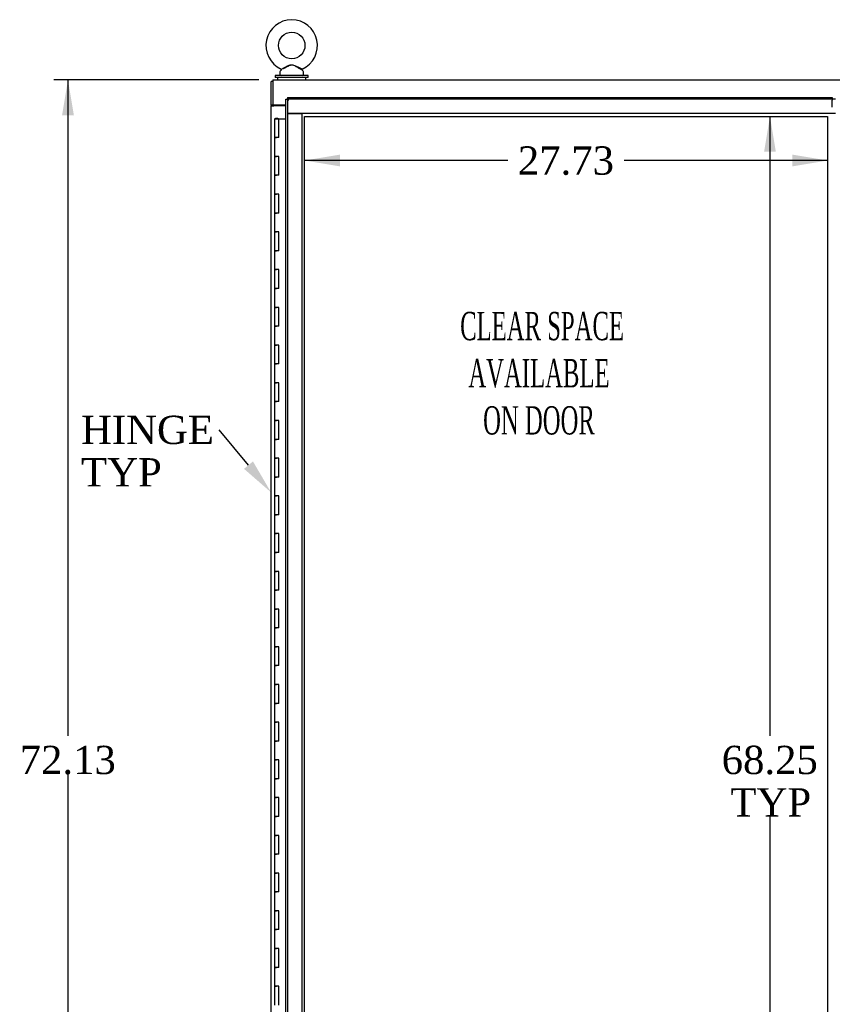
# Model space of a CAD drawing. Header units: inches. Extents: x 1 to 359, y -2 to 239.
# Tile 6 of 22: x 54 to 97, y 101 to 153. Entities that reach past the tile are written whole.
import ezdxf
from ezdxf import colors
from ezdxf.entities.mleader import LeaderData, LeaderLine
from ezdxf.enums import TextEntityAlignment as Align
from ezdxf.lldxf.tags import DXFTag
from ezdxf.math import Vec2, Vec3

# ---------------------------------------------------------------- set-up
doc = ezdxf.new("R2010")
doc.units = ezdxf.units.IN
doc.header["$MEASUREMENT"] = 0
for name, color, linetype in [('COM42187', 7, 'Continuous'), ('COM50799-4', 7, 'Continuous'), ('COM52265-4', 7, 'Continuous'), ('COM54578-68', 7, 'Continuous'), ('COM71162-12', 7, 'Continuous'), ('Default', 7, 'Continuous'), ('DV8_Default', 7, 'Continuous'), ('GSK11033', 7, 'Continuous'), ('SCS00680', 7, 'Continuous'), ('WAF25362', 7, 'Continuous'), ('WAM254785', 7, 'Continuous')]:
    doc.layers.add(name, color=color, linetype=linetype)
doc.styles.add('SEACAD_Times_New_Roman', font='times.ttf')
tags = doc.linetypes.add('HIDDEN2', pattern=[0.1875, 0.125, -0.0625]).pattern_tags.tags
tags[6:7] = [DXFTag(74, 4), DXFTag(75, 0), DXFTag(340, '0'), DXFTag(46, 0.0), DXFTag(50, 0.0), DXFTag(44, 0.0), DXFTag(45, 0.0)]
tags[4:5] = [DXFTag(74, 4), DXFTag(75, 0), DXFTag(340, '0'), DXFTag(46, 0.0), DXFTag(50, 0.0), DXFTag(44, 0.0), DXFTag(45, 0.0)]
doc.dimstyles.new('HAMMOND_(STH_-_300x200)', dxfattribs={"dimtxt": 1.5, "dimasz": 1.875, "dimexe": 0.75, "dimexo": 0.75, "dimgap": 0.375, "dimtad": 0, "dimtih": 1, "dimtoh": 1, "dimzin": 0, "dimdsep": 46, "dimtxsty": 'SEACAD_Times_New_Roman', "dimblk1": '_SE_FILLED', "dimblk2": '_SE_FILLED', "dimsah": 1, "dimcen": 0.75, "dimadec": 0, "dimazin": 0, "dimtfac": 0.8, "dimtofl": 0, "dimtmove": 0, "dimatfit": 3, "dimfxl": 1, "dimtolj": 1, "dimtzin": 0, "dimarcsym": 0})

# ---------------------------------------------------------------- blocks, each defined once
blk = doc.blocks.new('SE7')
at = {"layer": 'COM42187', "color": 7, "linetype": 'Continuous'}
blk.add_line((67.72, 148.735), (67.72, 148.705), dxfattribs=at)
at = {"layer": 'COM50799-4', "color": 7, "linetype": 'Continuous'}
for p, q in [((68.281, 78.987), (68.281, 149.047)), ((68.281, 149.047), (68.337, 149.047)), ((68.376, 149.047), (68.337, 149.047)), ((68.376, 149.142), (97.263, 149.142)), ((68.376, 149.142), (68.376, 149.086)), ((68.376, 149.048), (68.376, 149.086)), ((68.424, 149), (68.376, 149.048)), ((68.423, 149), (68.424, 148.999)), ((68.424, 149), (68.424, 149)), ((68.424, 148.999), (68.424, 149)), ((68.424, 148.999), (68.424, 148.999)), ((97.263, 149.142), (97.263, 148.999)), ((97.263, 148.625), (97.263, 148.999))]:
    blk.add_line(p, q, dxfattribs=at)
for centre, start, end in [((68.905, 149.977), 238.5613, 243.7633), ((67.446, 148.518), 26.2367, 31.4387)]:
    blk.add_arc(centre, 1.09, start, end, dxfattribs=at)
at = {"layer": 'COM52265-4', "color": 7, "linetype": 'Continuous'}
for p, q in [((67.595, 149.985), (67.5, 149.985)), ((67.5, 148.735), (67.5, 149.985)), ((67.5, 148.735), (67.5, 148.705)), ((67.595, 148.735), (67.5, 148.735)), ((67.5, 148.705), (67.643, 148.705)), ((67.5, 79.33), (67.5, 148.705)), ((67.595, 148.735), (67.595, 148.705)), ((68.281, 148.705), (67.643, 148.705))]:
    blk.add_line(p, q, dxfattribs=at)
at = {"layer": 'COM54578-68', "color": 7, "linetype": 'Continuous'}
for p, q in [((67.679, 148.017), (67.912, 148.017)), ((67.679, 148.017), (67.679, 147.017)), ((67.733, 148.026), (67.733, 148.052)), ((67.733, 148.052), (67.783, 148.052)), ((67.783, 148.026), (67.733, 148.026)), ((67.746, 148.026), (67.746, 148.017)), ((67.783, 148.052), (67.808, 148.052)), ((67.783, 148.026), (67.808, 148.026)), ((67.808, 148.052), (67.858, 148.052)), ((67.858, 148.026), (67.808, 148.026)), ((67.846, 148.017), (67.846, 148.026)), ((67.858, 148.052), (67.858, 148.026)), ((67.912, 148.017), (68.281, 148.017)), ((67.912, 147.017), (67.912, 148.017)), ((67.679, 147.017), (67.796, 147.017)), ((67.679, 147.017), (67.679, 146.017)), ((67.796, 147.017), (67.679, 147.017)), ((67.912, 147.017), (67.796, 147.017)), ((67.679, 146.017), (67.796, 146.017)), ((67.796, 146.017), (67.679, 146.017)), ((67.679, 146.017), (67.679, 145.017)), ((67.912, 146.017), (67.796, 146.017)), ((67.912, 145.017), (67.912, 146.017)), ((67.679, 145.017), (67.796, 145.017)), ((67.679, 145.017), (67.679, 144.017)), ((67.796, 145.017), (67.679, 145.017)), ((67.912, 145.017), (67.796, 145.017)), ((67.679, 144.017), (67.796, 144.017)), ((67.796, 144.017), (67.679, 144.017)), ((67.679, 144.017), (67.679, 143.017)), ((67.912, 144.017), (67.796, 144.017)), ((67.912, 143.017), (67.912, 144.017)), ((67.679, 143.017), (67.796, 143.017)), ((67.679, 143.017), (67.679, 142.017)), ((67.796, 143.017), (67.679, 143.017)), ((67.912, 143.017), (67.796, 143.017)), ((67.679, 142.017), (67.796, 142.017)), ((67.796, 142.017), (67.679, 142.017)), ((67.679, 142.017), (67.679, 141.017)), ((67.912, 142.017), (67.796, 142.017)), ((67.912, 141.017), (67.912, 142.017)), ((67.679, 141.017), (67.796, 141.017)), ((67.679, 141.017), (67.679, 140.017)), ((67.796, 141.017), (67.679, 141.017)), ((67.912, 141.017), (67.796, 141.017)), ((67.679, 140.017), (67.796, 140.017)), ((67.796, 140.017), (67.679, 140.017)), ((67.679, 140.017), (67.679, 139.017)), ((67.912, 140.017), (67.796, 140.017)), ((67.912, 139.017), (67.912, 140.017)), ((67.679, 139.017), (67.796, 139.017)), ((67.679, 139.017), (67.679, 138.017)), ((67.796, 139.017), (67.679, 139.017)), ((67.912, 139.017), (67.796, 139.017)), ((67.679, 138.017), (67.796, 138.017)), ((67.796, 138.017), (67.679, 138.017)), ((67.679, 138.017), (67.679, 137.017)), ((67.912, 138.017), (67.796, 138.017)), ((67.912, 137.017), (67.912, 138.017)), ((67.679, 137.017), (67.796, 137.017)), ((67.679, 137.017), (67.679, 136.017)), ((67.796, 137.017), (67.679, 137.017)), ((67.912, 137.017), (67.796, 137.017)), ((67.679, 136.017), (67.796, 136.017)), ((67.796, 136.017), (67.679, 136.017)), ((67.679, 136.017), (67.679, 135.017)), ((67.912, 136.017), (67.796, 136.017)), ((67.912, 135.017), (67.912, 136.017)), ((67.679, 135.017), (67.796, 135.017)), ((67.679, 135.017), (67.679, 134.017)), ((67.796, 135.017), (67.679, 135.017)), ((67.912, 135.017), (67.796, 135.017)), ((67.679, 134.017), (67.796, 134.017)), ((67.796, 134.017), (67.679, 134.017)), ((67.679, 134.017), (67.679, 133.017)), ((67.912, 134.017), (67.796, 134.017)), ((67.912, 133.017), (67.912, 134.017)), ((67.679, 133.017), (67.796, 133.017)), ((67.679, 133.017), (67.679, 132.017)), ((67.796, 133.017), (67.679, 133.017)), ((67.912, 133.017), (67.796, 133.017)), ((67.679, 132.017), (67.796, 132.017)), ((67.796, 132.017), (67.679, 132.017)), ((67.679, 132.017), (67.679, 131.017)), ((67.912, 132.017), (67.796, 132.017)), ((67.912, 131.017), (67.912, 132.017)), ((67.679, 131.017), (67.796, 131.017)), ((67.679, 131.017), (67.679, 130.017)), ((67.796, 131.017), (67.679, 131.017)), ((67.912, 131.017), (67.796, 131.017)), ((67.679, 130.017), (67.796, 130.017)), ((67.796, 130.017), (67.679, 130.017)), ((67.679, 130.017), (67.679, 129.017)), ((67.912, 130.017), (67.796, 130.017)), ((67.912, 129.017), (67.912, 130.017)), ((67.679, 129.017), (67.796, 129.017)), ((67.679, 129.017), (67.679, 128.017)), ((67.796, 129.017), (67.679, 129.017)), ((67.912, 129.017), (67.796, 129.017)), ((67.679, 128.017), (67.796, 128.017)), ((67.796, 128.017), (67.679, 128.017)), ((67.679, 128.017), (67.679, 127.017)), ((67.912, 128.017), (67.796, 128.017)), ((67.912, 127.017), (67.912, 128.017)), ((67.679, 127.017), (67.796, 127.017)), ((67.679, 127.017), (67.679, 126.017)), ((67.796, 127.017), (67.679, 127.017)), ((67.912, 127.017), (67.796, 127.017)), ((67.679, 126.017), (67.796, 126.017)), ((67.796, 126.017), (67.679, 126.017)), ((67.679, 126.017), (67.679, 125.017)), ((67.912, 126.017), (67.796, 126.017)), ((67.912, 125.017), (67.912, 126.017)), ((67.679, 125.017), (67.796, 125.017)), ((67.679, 125.017), (67.679, 124.017)), ((67.796, 125.017), (67.679, 125.017)), ((67.912, 125.017), (67.796, 125.017)), ((67.679, 124.017), (67.796, 124.017)), ((67.796, 124.017), (67.679, 124.017)), ((67.679, 124.017), (67.679, 123.017)), ((67.912, 124.017), (67.796, 124.017)), ((67.912, 123.017), (67.912, 124.017)), ((67.679, 123.017), (67.796, 123.017)), ((67.679, 123.017), (67.679, 122.017)), ((67.796, 123.017), (67.679, 123.017)), ((67.912, 123.017), (67.796, 123.017)), ((67.679, 122.017), (67.796, 122.017)), ((67.796, 122.017), (67.679, 122.017)), ((67.679, 122.017), (67.679, 121.017)), ((67.912, 122.017), (67.796, 122.017)), ((67.912, 121.017), (67.912, 122.017)), ((67.679, 121.017), (67.796, 121.017)), ((67.679, 121.017), (67.679, 120.017)), ((67.796, 121.017), (67.679, 121.017)), ((67.912, 121.017), (67.796, 121.017)), ((67.679, 120.017), (67.796, 120.017)), ((67.796, 120.017), (67.679, 120.017)), ((67.679, 120.017), (67.679, 119.017)), ((67.912, 120.017), (67.796, 120.017)), ((67.912, 119.017), (67.912, 120.017)), ((67.679, 119.017), (67.796, 119.017)), ((67.679, 119.017), (67.679, 118.017)), ((67.796, 119.017), (67.679, 119.017)), ((67.912, 119.017), (67.796, 119.017)), ((67.679, 118.017), (67.796, 118.017)), ((67.796, 118.017), (67.679, 118.017)), ((67.679, 118.017), (67.679, 117.017)), ((67.912, 118.017), (67.796, 118.017)), ((67.912, 117.017), (67.912, 118.017)), ((67.679, 117.017), (67.796, 117.017)), ((67.679, 117.017), (67.679, 116.017)), ((67.796, 117.017), (67.679, 117.017)), ((67.912, 117.017), (67.796, 117.017)), ((67.679, 116.017), (67.796, 116.017)), ((67.796, 116.017), (67.679, 116.017)), ((67.679, 116.017), (67.679, 115.017)), ((67.912, 116.017), (67.796, 116.017)), ((67.912, 115.017), (67.912, 116.017)), ((67.679, 115.017), (67.796, 115.017)), ((67.679, 115.017), (67.679, 114.017)), ((67.796, 115.017), (67.679, 115.017)), ((67.912, 115.017), (67.796, 115.017)), ((67.679, 114.017), (67.796, 114.017)), ((67.796, 114.017), (67.679, 114.017)), ((67.679, 114.017), (67.679, 113.017)), ((67.912, 114.017), (67.796, 114.017)), ((67.912, 113.017), (67.912, 114.017)), ((67.679, 113.017), (67.796, 113.017)), ((67.679, 113.017), (67.679, 112.017)), ((67.796, 113.017), (67.679, 113.017)), ((67.912, 113.017), (67.796, 113.017)), ((67.679, 112.017), (67.796, 112.017)), ((67.796, 112.017), (67.679, 112.017)), ((67.679, 112.017), (67.679, 111.017)), ((67.912, 112.017), (67.796, 112.017)), ((67.912, 111.017), (67.912, 112.017)), ((67.679, 111.017), (67.796, 111.017)), ((67.679, 111.017), (67.679, 110.017)), ((67.796, 111.017), (67.679, 111.017)), ((67.912, 111.017), (67.796, 111.017)), ((67.679, 110.017), (67.796, 110.017)), ((67.796, 110.017), (67.679, 110.017)), ((67.679, 110.017), (67.679, 109.017)), ((67.912, 110.017), (67.796, 110.017)), ((67.912, 109.017), (67.912, 110.017)), ((67.679, 109.017), (67.796, 109.017)), ((67.679, 109.017), (67.679, 108.017)), ((67.796, 109.017), (67.679, 109.017)), ((67.912, 109.017), (67.796, 109.017)), ((67.679, 108.017), (67.796, 108.017)), ((67.796, 108.017), (67.679, 108.017)), ((67.679, 108.017), (67.679, 107.017)), ((67.912, 108.017), (67.796, 108.017)), ((67.912, 107.017), (67.912, 108.017)), ((67.679, 107.017), (67.796, 107.017)), ((67.679, 107.017), (67.679, 106.017)), ((67.796, 107.017), (67.679, 107.017)), ((67.912, 107.017), (67.796, 107.017)), ((67.679, 106.017), (67.796, 106.017)), ((67.796, 106.017), (67.679, 106.017)), ((67.679, 106.017), (67.679, 105.017)), ((67.912, 106.017), (67.796, 106.017)), ((67.912, 105.017), (67.912, 106.017)), ((67.679, 105.017), (67.796, 105.017)), ((67.679, 105.017), (67.679, 104.017)), ((67.796, 105.017), (67.679, 105.017)), ((67.912, 105.017), (67.796, 105.017)), ((67.679, 104.017), (67.796, 104.017)), ((67.796, 104.017), (67.679, 104.017)), ((67.679, 104.017), (67.679, 103.017)), ((67.912, 104.017), (67.796, 104.017)), ((67.912, 103.017), (67.912, 104.017)), ((67.679, 103.017), (67.796, 103.017)), ((67.679, 103.017), (67.679, 102.017)), ((67.796, 103.017), (67.679, 103.017)), ((67.912, 103.017), (67.796, 103.017)), ((67.679, 102.017), (67.796, 102.017)), ((67.796, 102.017), (67.679, 102.017)), ((67.679, 102.017), (67.679, 101.017)), ((67.912, 102.017), (67.796, 102.017)), ((67.912, 101.017), (67.912, 102.017))]:
    blk.add_line(p, q, dxfattribs=at)
at = {"layer": 'COM71162-12', "color": 7, "linetype": 'Continuous'}
for p, q in [((67.595, 150.08), (127.468, 150.08)), ((67.595, 150.08), (67.595, 149.937)), ((67.595, 149.937), (67.595, 148.735)), ((68.281, 148.735), (67.595, 148.735))]:
    blk.add_line(p, q, dxfattribs=at)
at = {"layer": 'DV8_Default', "color": 7, "linetype": 'HIDDEN2'}
for p, q in [((69.281, 148.142), (97.013, 148.142)), ((69.281, 79.892), (69.281, 148.142)), ((97.013, 148.142), (97.013, 79.892))]:
    blk.add_line(p, q, dxfattribs=at)
at = {"layer": 'GSK11033', "color": 7, "linetype": 'HIDDEN2'}
for p, q in [((97.263, 149.047), (68.376, 149.047)), ((68.376, 149.047), (68.376, 148.297)), ((68.376, 148.297), (69.126, 148.297)), ((68.376, 148.297), (68.376, 79.737)), ((97.425, 148.297), (68.376, 148.297)), ((69.126, 148.297), (69.126, 79.737))]:
    blk.add_line(p, q, dxfattribs=at)
at = {"layer": 'GSK11033', "color": 7, "linetype": 'Continuous'}
blk.add_line((97.424, 149.047), (97.263, 149.047), dxfattribs=at)
at = {"layer": 'SCS00680', "color": 7, "linetype": 'Continuous'}
for p, q in [((67.97, 150.493), (67.97, 150.374)), ((68.048, 150.61), (67.983, 150.532)), ((69.206, 150.532), (69.14, 150.611)), ((69.22, 150.374), (69.22, 150.493))]:
    blk.add_line(p, q, dxfattribs=at)
blk.add_circle((68.595, 151.903), 0.704, dxfattribs=at)
for centre, radius, start, end in [((68.595, 151.903), 1.367, 294.0195, 246.0096), ((68.03, 150.493), 0.06, 140.3214, 180), ((68.03, 150.374), 0.06, 180, 270), ((68.024, 150.628), 0.03, 297.8916, 61.952), ((69.16, 150.374), 0.06, 270, 0), ((69.16, 150.493), 0.06, 0, 39.6786)]:
    blk.add_arc(centre, radius, start, end, dxfattribs=at)
for points, knots in [([(68.037, 150.655), (68.037, 150.655), (68.037, 150.655), (68.037, 150.655), (68.037, 150.656), (68.038, 150.656)], [0.934098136, 0.934098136, 0.934098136, 0.934098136, 0.9375, 0.9375, 0.943646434, 0.943646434, 0.943646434, 0.943646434]), ([(68.104, 150.688), (68.143, 150.707), (68.193, 150.733), (68.301, 150.785), (68.358, 150.814), (68.447, 150.849), (68.477, 150.86), (68.539, 150.875), (68.571, 150.88), (68.667, 150.877), (68.73, 150.855), (68.847, 150.806), (68.905, 150.777), (69.011, 150.725), (69.06, 150.7), (69.131, 150.666), (69.152, 150.655), (69.153, 150.655)], [0, 0, 0, 0, 0.0625, 0.0625, 0.125, 0.125, 0.15625, 0.15625, 0.1875, 0.1875, 0.25, 0.25, 0.3125, 0.3125, 0.375, 0.375, 0.4344066, 0.4344066, 0.4344066, 0.4344066]), ([(69.142, 150.609), (69.142, 150.609), (69.124, 150.618), (69.077, 150.644), (69.056, 150.655), (69.012, 150.68), (68.987, 150.694), (68.91, 150.737), (68.854, 150.768), (68.768, 150.812), (68.738, 150.826), (68.677, 150.849), (68.645, 150.858), (68.581, 150.863), (68.548, 150.858), (68.485, 150.84), (68.455, 150.828), (68.367, 150.786), (68.311, 150.755), (68.205, 150.695), (68.155, 150.667), (68.116, 150.646)], [0.5685641, 0.5685641, 0.5685641, 0.5685641, 0.625, 0.625, 0.65625, 0.65625, 0.6875, 0.6875, 0.75, 0.75, 0.78125, 0.78125, 0.8125, 0.8125, 0.84375, 0.84375, 0.875, 0.875, 0.9375, 0.9375, 1, 1, 1, 1])]:
    blk.add_open_spline(points, degree=3, knots=knots, dxfattribs=at)
at = {"layer": 'WAF25362', "color": 7, "linetype": 'Continuous'}
for p, q in [((69.47, 150.314), (67.72, 150.314)), ((67.72, 150.314), (67.72, 150.205)), ((69.47, 150.205), (67.72, 150.205)), ((69.47, 150.205), (69.47, 150.314))]:
    blk.add_line(p, q, dxfattribs=at)
at = {"layer": 'WAM254785', "color": 7, "linetype": 'Continuous'}
for p, q in [((67.845, 150.205), (67.845, 150.08)), ((69.345, 150.08), (69.345, 150.205))]:
    blk.add_line(p, q, dxfattribs=at)
blk = doc.blocks.new('DMBLK3122')
at = {"layer": 'Default', "linetype": 'Continuous'}
for points in [[(56.418, 148.205), (57.043, 148.205), (56.73, 150.08)], [(56.418, 79.83), (56.73, 77.955), (57.043, 79.83)]]:
    blk.add_hatch(color=7, dxfattribs=at).paths.add_polyline_path(points)
at = {"layer": 'Default', "color": 7, "linetype": 'Continuous'}
for p, q in [((66.845, 150.08), (55.98, 150.08)), ((56.73, 150.08), (56.73, 115.292)), ((56.73, 113.267), (56.73, 77.955)), ((66.845, 77.955), (55.98, 77.955))]:
    blk.add_line(p, q, dxfattribs=at)
at = {"layer": 'Default', "color": 7, "linetype": 'Continuous', "style": 'SEACAD_Times_New_Roman'}
blk.add_text('72.13', height=1.5, dxfattribs=at).set_placement((54.171, 114.767), align=Align.TOP_LEFT)
blk = doc.blocks.new('_SE_FILLED')
at = {"color": 0}
blk.add_line((0, 0), (-1, 0), dxfattribs=at)
blk.add_solid([(0, 0), (-1, -0.1665), (-1, 0.1665), (0, 0)], dxfattribs=at)
blk = doc.blocks.new('DMBLK3136')
at = {"layer": 'Default', "linetype": 'Continuous'}
for points in [[(71.156, 145.491), (71.156, 146.116), (69.281, 145.803)], [(95.138, 145.491), (97.013, 145.803), (95.138, 146.116)]]:
    blk.add_hatch(color=7, dxfattribs=at).paths.add_polyline_path(points)
at = {"layer": 'Default', "color": 7, "linetype": 'Continuous'}
for p, q in [((80.063, 145.803), (69.281, 145.803)), ((97.013, 145.803), (86.231, 145.803))]:
    blk.add_line(p, q, dxfattribs=at)
at = {"layer": 'Default', "color": 7, "linetype": 'Continuous', "style": 'SEACAD_Times_New_Roman'}
blk.add_text('27.73', height=1.5, dxfattribs=at).set_placement((80.588, 146.553), align=Align.TOP_LEFT)
blk = doc.blocks.new('DMBLK3137')
at = {"layer": 'Default', "linetype": 'Continuous'}
for points in [[(93.645, 146.267), (94.27, 146.267), (93.957, 148.142)], [(93.645, 81.767), (93.957, 79.892), (94.27, 81.767)]]:
    blk.add_hatch(color=7, dxfattribs=at).paths.add_polyline_path(points)
at = {"layer": 'Default', "color": 7, "linetype": 'Continuous'}
for p, q in [((93.957, 148.142), (93.957, 115.292)), ((93.957, 111.017), (93.957, 79.892))]:
    blk.add_line(p, q, dxfattribs=at)
at = {"layer": 'Default', "color": 7, "linetype": 'Continuous', "style": 'SEACAD_Times_New_Roman'}
for s, p in [('68.25', (91.398, 114.767)), ('TYP', (91.86, 112.517))]:
    blk.add_text(s, height=1.5, dxfattribs=at).set_placement(p, align=Align.TOP_LEFT)

msp = doc.modelspace()

# ---------------------------------------------------------------- block references
at = {"layer": 'Default'}
msp.add_blockref('SE7', (0, 0), dxfattribs=at)

# ---------------------------------------------------------------- texts
at = {"layer": 'Default', "insert": (81.708, 137.776), "char_height": 1.5, "width": 14.8987, "attachment_point": 2}
msp.add_mtext('{\\fTimes New Roman|b0||i0||c0|p34;\\C7;\\H1.5;\\W0.5776;^I}{\\fTimes New Roman|b0||i0||c0|p34;\\C7;\\H1.5;\\W0.5776;CLEAR SPACE\\P}{\\fTimes New Roman|b0||i0||c0|p34;\\C7;\\H1.5;\\W0.5776;AVAILABLE \\P}{\\fTimes New Roman|b0||i0||c0|p34;\\C7;\\H1.5;\\W0.5776;ON DOOR^I}', dxfattribs=at)

# ---------------------------------------------------------------- dimensions: what is measured, and where the dimension line sits
at = {"layer": 'Default', "color": 7, "linetype": 'Continuous'}
for base, p1, p2, text, picture, middle in [((56.73016653, 150.079914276), (67.594591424, 150.079914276), (67.594591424, 77.954914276), '\\A1;<>', 'DMBLK3122', (56.73016653, 114.017414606)), ((93.957, 148.142), (97.013, 148.142), (97.013, 79.892), '\\A1;<>\\PTYP', 'DMBLK3137', (93.957, 114.017))]:
    dim = msp.add_linear_dim(base=base, p1=p1, p2=p2, angle=270, text=text, dimstyle='HAMMOND_(STH_-_300x200)', dxfattribs=at)
    dim.commit()
    dim.dimension.update_dxf_attribs({"geometry": picture, "text_midpoint": middle, "dimtype": 161})
dim = msp.add_linear_dim(base=(69.281, 145.803), p1=(97.013, 148.142), p2=(69.281, 148.142), text='\\A1;<>', dimstyle='HAMMOND_(STH_-_300x200)', dxfattribs=at)
dim.commit()
dim.dimension.update_dxf_attribs({"geometry": 'DMBLK3136', "text_midpoint": (83.147, 145.803), "dimtype": 160})

# ---------------------------------------------------------------- leaders
ml = msp.add_multileader_mtext('Standard', dxfattribs=at)
ml.set_content('{\\pxsm0.9;\\fTimes New Roman|b0||i0||c0|p34;\\W1.;HINGE\\PTYP\\P}', color=7)
ml.set_leader_properties()
ml.build(insert=Vec2(0, 0))
ml.multileader.update_dxf_attribs({"dogleg_length": 0, "arrow_head_size": 1.875})
ctx = ml.context
ctx.base_point, ctx.char_height, ctx.arrow_head_size, ctx.landing_gap_size = Vec3(57.335, 130.86), 1.5, 1.875, 0.525
notes = []
notes.append((ctx, [(0, (1, 1, 0), (64.756, 131.52), (-1, 0), 0, [(0, [(67.5, 128.205)], 0, [])])]))
ctx.mtext.insert = Vec3(57.425, 132.27)
for ctx, leaders in notes:
    for number, flags, end, landing, length, lines in leaders:
        leader = LeaderData()
        leader.index, (leader.has_last_leader_line, leader.has_dogleg_vector, leader.attachment_direction) = number, flags
        leader.last_leader_point, leader.dogleg_vector, leader.dogleg_length = Vec3(end), Vec3(landing), length
        for number, points, colour, breaks in lines:
            line = LeaderLine()
            line.index, line.vertices, line.color, line.breaks = number, Vec3.list(points), colors.encode_raw_color(colour), breaks
            leader.lines.append(line)
        ctx.leaders.append(leader)

doc.saveas('drawing.dxf')
